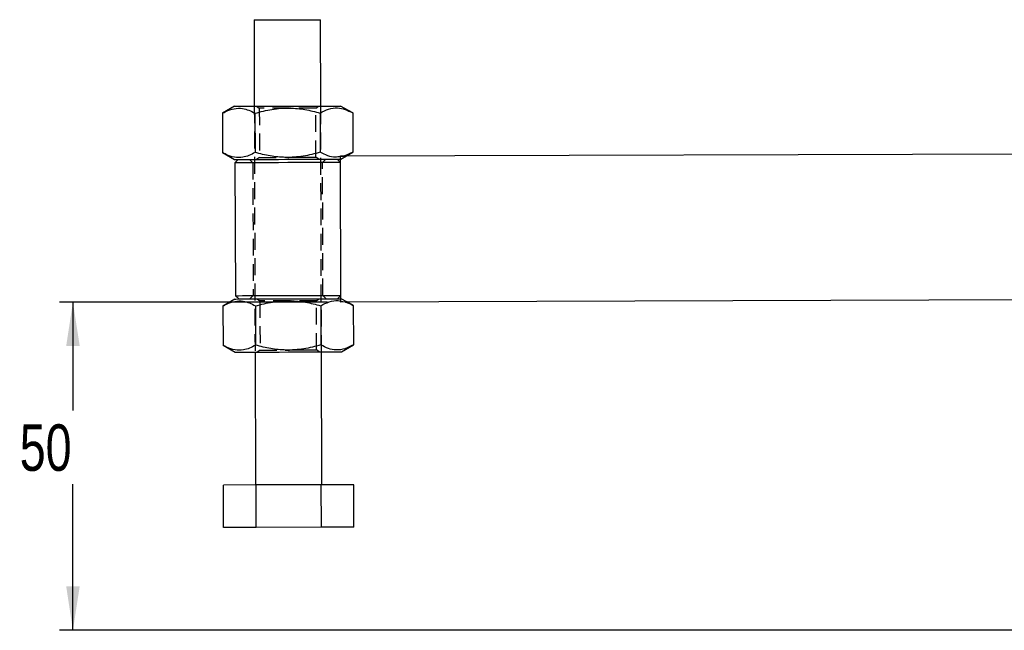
# Model space of a CAD drawing. Extents: x 81 to 742, y 47 to 575.
# Tile 13 of 21: x 151 to 299, y 232 to 324. Entities that reach past the tile are written whole.
import ezdxf

# ---------------------------------------------------------------- set-up
doc = ezdxf.new("R2010")
doc.units = 0
doc.header["$LTSCALE"] = 2
doc.linetypes.add('HIDDEN', pattern=[1.905, 1.27, -0.635])
doc.layers.get('0').update_dxf_attribs({"linetype": 'CONTINUOUS'})
doc.styles.add('SLDTEXTSTYLE0', font='TXT', dxfattribs={"width": 0.75})
doc.dimstyles.new('SLDDIMSTYLE1', dxfattribs={"dimtxt": 7, "dimasz": 6.604, "dimexe": 0, "dimexo": 0.0625, "dimgap": 1.75, "dimtad": 0, "dimtih": 1, "dimtoh": 1, "dimdec": 0, "dimrnd": 1e-09, "dimzin": 12, "dimtxsty": 'SLDTEXTSTYLE0', "dimsah": 1, "dimcen": 0.09, "dimazin": 3, "dimtfac": 1, "dimtofl": 0, "dimtmove": 0, "dimatfit": 3, "dimtolj": 1, "dimtzin": 12})

# ---------------------------------------------------------------- blocks, each defined once
blk = doc.blocks.new('_D_1')
at = {"color": 179, "linetype": 'CONTINUOUS'}
for p, q in [((197.49, 281.75), (157.15, 281.75)), ((159.15, 281.75), (159.15, 265.42)), ((159.15, 232.34), (159.15, 254.31)), ((342.45, 232.34), (157.15, 232.34))]:
    blk.add_line(p, q, dxfattribs=at)
for points in [[(159.15, 281.75), (158.14, 275.15), (160.17, 275.15)], [(159.15, 232.34), (160.17, 238.94), (158.14, 238.94)]]:
    blk.add_solid(points, dxfattribs=at)
at = {"color": 179, "linetype": 'CONTINUOUS', "insert": (151.14, 263.34, 0.1), "char_height": 7, "attachment_point": 1, "style": 'SLDTEXTSTYLE0'}
blk.add_mtext('50', dxfattribs=at)

msp = doc.modelspace()

# ---------------------------------------------------------------- linework, layer by layer
at = {"color": 7, "linetype": 'CONTINUOUS'}
for p, q in [((186.420188, 324.21086), (186.45981, 311.21092)), ((196.459771, 311.241405), (196.420133, 324.241344)), ((183.459834, 311.201774), (181.648076, 310.148382)), ((181.648076, 310.148382), (181.666077, 304.244139)), ((186.555535, 310.163342), (186.573536, 304.259099)), ((196.370438, 310.193264), (196.388439, 304.28902)), ((201.277897, 310.208224), (199.459747, 311.250551)), ((201.277897, 310.208224), (201.295898, 304.30398)), ((181.666077, 304.244139), (183.484212, 303.201812)), ((199.420125, 303.750395), (343.001482, 304.188105)), ((201.295898, 304.30398), (200.077385, 303.752398)), ((200.348631, 303.753225), (201.295898, 304.30398)), ((184.046716, 303.203527), (183.548242, 302.702004)), ((183.548242, 302.702004), (183.609203, 282.702098)), ((199.423165, 302.7504), (198.921651, 303.248873)), ((199.48718, 281.750497), (199.420125, 303.750395)), ((183.548227, 282.201909), (181.736485, 281.148517)), ((183.609203, 282.702098), (184.110731, 282.203624)), ((198.985666, 282.248971), (199.48414, 282.750493)), ((328.452774, 282.14365), (199.48718, 281.750497)), ((201.366306, 281.208359), (200.415701, 281.753328)), ((181.736485, 281.148517), (181.754485, 275.244273)), ((186.643944, 281.163478), (186.661929, 275.259234)), ((196.458847, 281.193398), (196.476847, 275.289155)), ((201.366306, 281.208359), (201.384306, 275.304114)), ((181.754485, 275.244273), (183.572621, 274.201946)), ((199.572549, 274.250723), (201.384306, 275.304114)), ((186.572612, 274.211092), (186.633572, 254.211183)), ((196.633533, 254.241671), (196.572557, 274.241578)), ((186.726094, 254.211467), (181.81865, 254.196506)), ((181.838155, 247.796535), (181.81865, 254.196506)), ((196.541012, 254.241388), (186.726094, 254.211467)), ((186.745614, 247.811496), (186.726094, 254.211467)), ((201.448471, 254.256349), (196.541012, 254.241388)), ((196.560517, 247.841418), (196.541012, 254.241388)), ((201.467976, 247.856378), (201.448471, 254.256349)), ((186.745614, 247.811496), (181.838155, 247.796535)), ((196.560517, 247.841418), (186.745614, 247.811496)), ((201.467976, 247.856378), (196.560517, 247.841418))]:
    msp.add_line(p, q, dxfattribs=at)
at = {"color": 7, "linetype": 'HIDDEN'}
for p, q in [((186.45981, 311.21092), (186.572612, 274.211092)), ((186.786548, 311.211916), (187.210709, 310.916837)), ((187.210709, 310.916837), (187.233299, 303.509613)), ((195.710674, 310.942749), (196.133033, 311.240409)), ((195.73325, 303.535526), (195.710674, 310.942749)), ((196.572557, 274.241578), (196.459771, 311.241405)), ((185.734198, 303.208671), (186.235726, 302.710197)), ((186.235726, 302.710197), (186.296702, 282.71029)), ((187.233299, 303.509613), (186.810941, 303.211953)), ((196.157411, 303.240446), (195.73325, 303.535526)), ((196.73568, 302.742207), (197.234154, 303.243729)), ((196.796641, 282.7423), (196.73568, 302.742207)), ((199.421645, 303.250397), (199.48414, 303.250588)), ((199.48414, 303.250588), (200.348631, 303.753225)), ((186.296702, 282.71029), (185.798228, 282.208769)), ((186.874956, 282.21205), (187.299118, 281.916972)), ((187.299118, 281.916972), (187.321708, 274.509748)), ((195.799083, 281.942884), (196.221441, 282.240543)), ((195.821658, 274.53566), (195.799083, 281.942884)), ((197.29817, 282.243826), (196.796641, 282.7423)), ((199.48566, 282.250495), (199.548155, 282.250685)), ((199.486792, 281.878231), (200.133115, 281.752466)), ((200.415701, 281.753328), (199.548155, 282.250685)), ((187.321708, 274.509748), (186.899349, 274.212088)), ((196.24582, 274.240581), (195.821658, 274.53566))]:
    msp.add_line(p, q, dxfattribs=at)
at = {"color": 7, "linetype": 'CONTINUOUS', "flags": 128}
for points in [[(186.420188, 324.21086), (186.476022, 324.211029), (186.76582, 324.211914), (187.288985, 324.213508), (188.019306, 324.215734), (188.92017, 324.218482), (189.946384, 324.221609), (191.046507, 324.224964), (192.165375, 324.228374), (193.246857, 324.231671), (194.236741, 324.234689), (195.085407, 324.237276), (195.750267, 324.239302), (196.198002, 324.240668), (196.406156, 324.241303), (196.420133, 324.241344)], [(183.459834, 311.201774), (183.581368, 311.202145), (183.942289, 311.203245), (184.531615, 311.205042), (185.331464, 311.207481), (186.317519, 311.210486), (187.459812, 311.213968), (188.723639, 311.217821), (190.070615, 311.221927), (191.45979, 311.226163), (192.848966, 311.230398), (194.195941, 311.234504), (195.459769, 311.238357), (196.602062, 311.241839), (197.588116, 311.244845), (198.387966, 311.247283), (198.977292, 311.24908), (199.338213, 311.25018), (199.459747, 311.250551), (199.459747, 311.250551)], [(183.484212, 303.201812), (183.605746, 303.202182), (183.966667, 303.203283), (184.556008, 303.205079), (185.355857, 303.207517), (186.341897, 303.210523), (187.48419, 303.214006), (188.748032, 303.217858), (190.094993, 303.221965), (191.484183, 303.2262), (192.873359, 303.230435), (194.22032, 303.234541), (195.484162, 303.238394), (196.626455, 303.241876), (197.61251, 303.244882), (198.412344, 303.24732), (199.001685, 303.249117), (199.362606, 303.250217), (199.421645, 303.250397)], [(191.485703, 302.726202), (190.107376, 302.722), (188.770935, 302.717926), (187.516973, 302.714103), (186.383605, 302.710648), (185.405255, 302.707666), (184.611664, 302.705246), (184.026927, 302.703464), (183.668822, 302.702372), (183.548242, 302.702004)], [(199.423165, 302.7504), (199.302584, 302.750032), (198.94448, 302.74894), (198.359743, 302.747158), (197.566152, 302.744739), (196.587801, 302.741756), (195.454434, 302.738301), (194.200471, 302.734478), (192.864031, 302.730404), (191.485703, 302.726202)], [(183.548227, 282.201909), (183.669776, 282.20228), (184.030697, 282.20338), (184.620023, 282.205176), (185.419873, 282.207615), (186.405927, 282.210621), (187.548221, 282.214103), (188.812048, 282.217956), (190.159023, 282.222062), (191.548199, 282.226297), (192.937375, 282.230533), (194.28435, 282.234639), (195.548177, 282.238492), (196.69047, 282.241974), (197.676525, 282.244979), (198.476375, 282.247418), (199.065701, 282.249215), (199.426622, 282.250315), (199.48566, 282.250495)], [(183.609203, 282.702098), (183.729798, 282.702465), (184.087903, 282.703557), (184.672624, 282.705339), (185.46623, 282.707759), (186.444566, 282.710741), (187.577948, 282.714196), (188.831896, 282.718019), (190.168351, 282.722093), (191.546679, 282.726295)], [(191.546679, 282.726295), (192.924992, 282.730497), (194.261447, 282.734571), (195.515409, 282.738394), (196.648777, 282.741849), (197.627128, 282.744831), (198.420719, 282.747251), (199.005455, 282.749033), (199.363545, 282.750125), (199.48414, 282.750493)], [(183.572621, 274.201946), (183.694154, 274.202317), (184.055075, 274.203418), (184.644416, 274.205213), (185.444251, 274.207651), (186.430306, 274.210658), (187.572599, 274.214141), (188.836441, 274.217993), (190.183401, 274.2221), (191.572592, 274.226334), (192.961768, 274.230569), (194.308728, 274.234677), (195.57257, 274.238529), (196.714864, 274.242012), (197.700918, 274.245016), (198.500753, 274.247454), (199.090094, 274.249252), (199.451015, 274.250353), (199.572549, 274.250723), (199.572549, 274.250723)]]:
    msp.add_lwpolyline(points, dxfattribs=at)
at = {"color": 7, "linetype": 'HIDDEN', "flags": 128}
for points in [[(191.757635, 310.930698), (191.631824, 310.930314), (190.610588, 310.927202), (189.638764, 310.924239), (188.772813, 310.921599), (188.063071, 310.919436), (187.550798, 310.917874), (187.265754, 310.917005), (187.210709, 310.916837)], [(195.710674, 310.942749), (195.696891, 310.942707), (195.491955, 310.942083), (195.052728, 310.940743), (194.404751, 310.938768), (193.585679, 310.936271), (192.643106, 310.933398), (191.850841, 310.930982)], [(187.233299, 303.509613), (187.288329, 303.509781), (187.573374, 303.51065), (188.085661, 303.512212), (188.795388, 303.514375), (189.661339, 303.517015), (190.633163, 303.519978), (191.098422, 303.521396)], [(191.188619, 303.521671), (191.654399, 303.523091), (192.665697, 303.526174), (193.608269, 303.529047)], [(193.608269, 303.529047), (194.427342, 303.531544), (195.075319, 303.533519), (195.51453, 303.534859), (195.719481, 303.535483), (195.73325, 303.535526)], [(191.846043, 281.930833), (191.720233, 281.930449), (190.698997, 281.927336), (189.727173, 281.924373), (188.861221, 281.921734), (188.151479, 281.91957), (187.639207, 281.918009), (187.354163, 281.91714), (187.299118, 281.916972)], [(195.799083, 281.942884), (195.785299, 281.942842), (195.580364, 281.942217), (195.141137, 281.940878), (194.49316, 281.938903), (193.674088, 281.936406), (192.731515, 281.933533), (191.93925, 281.931117)], [(187.321708, 274.509748), (187.376738, 274.509916), (187.661782, 274.510784), (188.174069, 274.512347), (188.883797, 274.514509), (189.749748, 274.51715), (190.721572, 274.520112), (191.186831, 274.521531)], [(191.277028, 274.521805), (191.742808, 274.523226), (192.754105, 274.526309), (193.696678, 274.529181)], [(193.696678, 274.529181), (194.51575, 274.531679), (195.163727, 274.533653), (195.602939, 274.534993), (195.807875, 274.535619), (195.821658, 274.53566)]]:
    msp.add_lwpolyline(points, dxfattribs=at)
at = {"color": 7, "linetype": 'CONTINUOUS'}
for points, knots in [([(181.648076, 310.148382), (181.825851, 310.246657), (182.40548, 310.567077), (183.423232, 310.921476), (184.587018, 310.938124), (185.638172, 310.646969), (186.248629, 310.325141), (186.555535, 310.163342)], [0, 0, 0, 0, 0.1112578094, 0.3627508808, 0.6203152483, 0.8091142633, 1, 1, 1, 1]), ([(186.555535, 310.163342), (187.406732, 310.385216), (189.127582, 310.833775), (191.678758, 311.003727), (194.118709, 310.773123), (195.615291, 310.387727), (196.370438, 310.193264)], [0, 0, 0, 0, 0.2646051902, 0.534947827, 0.7653435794, 1, 1, 1, 1]), ([(196.370438, 310.193264), (196.795702, 310.413839), (197.655452, 310.859772), (198.930798, 311.025835), (200.151124, 310.791512), (200.900018, 310.403837), (201.277897, 310.208224)], [0, 0, 0, 0, 0.2646049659, 0.5349477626, 0.765342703, 1, 1, 1, 1]), ([(186.573536, 304.259099), (186.270723, 304.096962), (185.662289, 303.771184), (184.623546, 303.475395), (183.456792, 303.479612), (182.436326, 303.824459), (181.844448, 304.146951), (181.666077, 304.244139)], [0, 0, 0, 0, 0.18896474, 0.379682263, 0.6308201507, 0.8887423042, 1, 1, 1, 1]), ([(196.388439, 304.28902), (195.537242, 304.067146), (193.816391, 303.618588), (191.265215, 303.448636), (188.825265, 303.679239), (187.328682, 304.064635), (186.573536, 304.259099)], [0, 0, 0, 0, 0.264605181, 0.5349478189, 0.7653435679, 1, 1, 1, 1]), ([(199.420453, 303.64269), (199.170479, 303.59451), (198.539442, 303.472884), (197.514681, 303.716611), (196.766139, 304.097055), (196.388439, 304.28902)], [0, 0, 0, 0, 0.2452775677, 0.6191813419, 1, 1, 1, 1]), ([(181.736485, 281.148517), (181.91426, 281.246792), (182.493888, 281.567212), (183.511641, 281.921611), (184.675427, 281.938259), (185.726581, 281.647103), (186.337038, 281.325276), (186.643944, 281.163478)], [0, 0, 0, 0, 0.1112578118, 0.3627508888, 0.620315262, 0.8091142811, 1, 1, 1, 1]), ([(186.643944, 281.163478), (187.495136, 281.385351), (189.215986, 281.833911), (191.767162, 282.003862), (194.207118, 281.773259), (195.7037, 281.387862), (196.458847, 281.193398)], [0, 0, 0, 0, 0.2646036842, 0.5349478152, 0.7653435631, 1, 1, 1, 1]), ([(196.458847, 281.193398), (196.883846, 281.408634), (197.743061, 281.843773), (198.772751, 282.040404), (199.35291, 281.908638), (199.486792, 281.878231)], [0, 0, 0, 0, 0.4295185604, 0.8683510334, 1, 1, 1, 1]), ([(200.133115, 281.752466), (200.164387, 281.746686), (200.583684, 281.669178), (200.990152, 281.429843), (201.366306, 281.208359)], [0, 0, 0, 0, 0.07458076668, 1, 1, 1, 1]), ([(186.661929, 275.259234), (186.359124, 275.097097), (185.750703, 274.771319), (184.711931, 274.47553), (183.545212, 274.479749), (182.524712, 274.824592), (181.93285, 275.147086), (181.754485, 275.244273)], [0, 0, 0, 0, 0.1889641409, 0.3796825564, 0.6308198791, 0.8887429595, 1, 1, 1, 1]), ([(196.476847, 275.289155), (195.62565, 275.067281), (193.9048, 274.618722), (191.353624, 274.44877), (188.913669, 274.679375), (187.417081, 275.06477), (186.661929, 275.259234)], [0, 0, 0, 0, 0.264604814, 0.5349470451, 0.7653424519, 1, 1, 1, 1]), ([(201.384306, 275.304114), (200.959042, 275.08354), (200.099291, 274.637607), (198.823951, 274.471545), (197.603601, 274.705866), (196.854719, 275.093542), (196.476847, 275.289155)], [0, 0, 0, 0, 0.26460488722, 0.53494770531, 0.76534341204, 1, 1, 1, 1])]:
    msp.add_open_spline(points, degree=3, knots=knots, dxfattribs=at)
at = {"color": 7, "linetype": 'HIDDEN'}
msp.add_open_spline([(200.077385, 303.752398), (200.055735, 303.742242), (199.841576, 303.641777), (199.619804, 303.642258), (199.420453, 303.64269)], degree=3, knots=[0, 0, 0, 0, 0.1010944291, 1, 1, 1, 1], dxfattribs=at)

# ---------------------------------------------------------------- dimensions: what is measured, and where the dimension line sits
at = {"color": 179, "linetype": 'CONTINUOUS'}
dim = msp.add_linear_dim(base=(159.151524, 281.750497), p1=(344.452773, 232.336613), p2=(199.487184, 281.750497), angle=90, dimstyle='SLDDIMSTYLE1', dxfattribs=at)
dim.commit()
dim.dimension.update_dxf_attribs({"geometry": '_D_1', "text_midpoint": (159.151524, 259.868689), "dimtype": 160})

doc.saveas('drawing.dxf')
